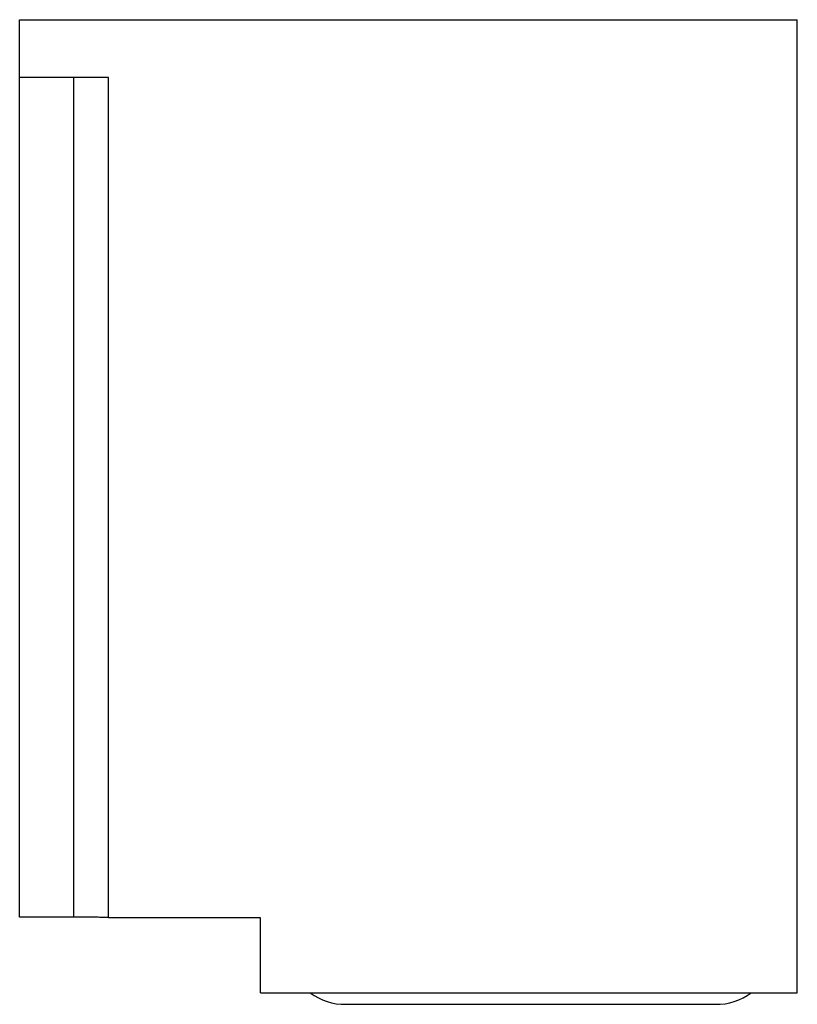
# Model space of a CAD drawing. Header units: millimetres. Extents: x 14 to 119, y 28 to 161.
import ezdxf

# ---------------------------------------------------------------- set-up
doc = ezdxf.new("R2010")
doc.units = ezdxf.units.MM
doc.header["$LTSCALE"] = 12.236129
doc.layers.get('0').update_dxf_attribs({"linetype": 'CONTINUOUS'})

msp = doc.modelspace()

# ---------------------------------------------------------------- linework, layer by layer
at = {"color": 7, "linetype": 'Continuous'}
for p, q in [((14.09, 39.64), (14.09, 160.75)), ((14.09, 160.75), (119.09, 160.75)), ((119.09, 29.45), (119.09, 160.75)), ((26.09, 152.95), (14.09, 152.95)), ((21.35, 152.95), (21.35, 39.64)), ((26.09, 39.53), (26.09, 152.95)), ((21.35, 39.64), (14.09, 39.64)), ((46.59, 39.53), (26.09, 39.53)), ((46.59, 29.45), (46.59, 39.53)), ((46.59, 29.45), (119.09, 29.45)), ((58.14, 27.88), (108.04, 27.88))]:
    msp.add_line(p, q, dxfattribs=at)
for centre, radius, start, end in [((57.95, 35.46), 7.58, 232.4652, 271.4133), ((108.26, 35.37), 7.49, 268.3079, 307.7789)]:
    msp.add_arc(centre, radius, start, end, dxfattribs=at)
msp.add_open_spline([(26.09, 39.58), (26.09, 39.58), (26.09, 39.58), (26.08, 39.58), (26.07, 39.58), (26.04, 39.58), (26, 39.59), (25.95, 39.59), (25.89, 39.59), (25.81, 39.59), (25.69, 39.6), (25.52, 39.6), (25.28, 39.61), (25.01, 39.61), (24.69, 39.62), (24.35, 39.62), (23.84, 39.63), (23.14, 39.63), (22.27, 39.64), (21.66, 39.64), (21.35, 39.64)], degree=3, knots=[0, 0, 0, 0, 0.0004, 0.001346, 0.005001, 0.011028, 0.019422, 0.030173, 0.043267, 0.058672, 0.076342, 0.118293, 0.168741, 0.227192, 0.293074, 0.365782, 0.444584, 0.617385, 0.80502, 1, 1, 1, 1], dxfattribs=at)

doc.saveas('drawing.dxf')
